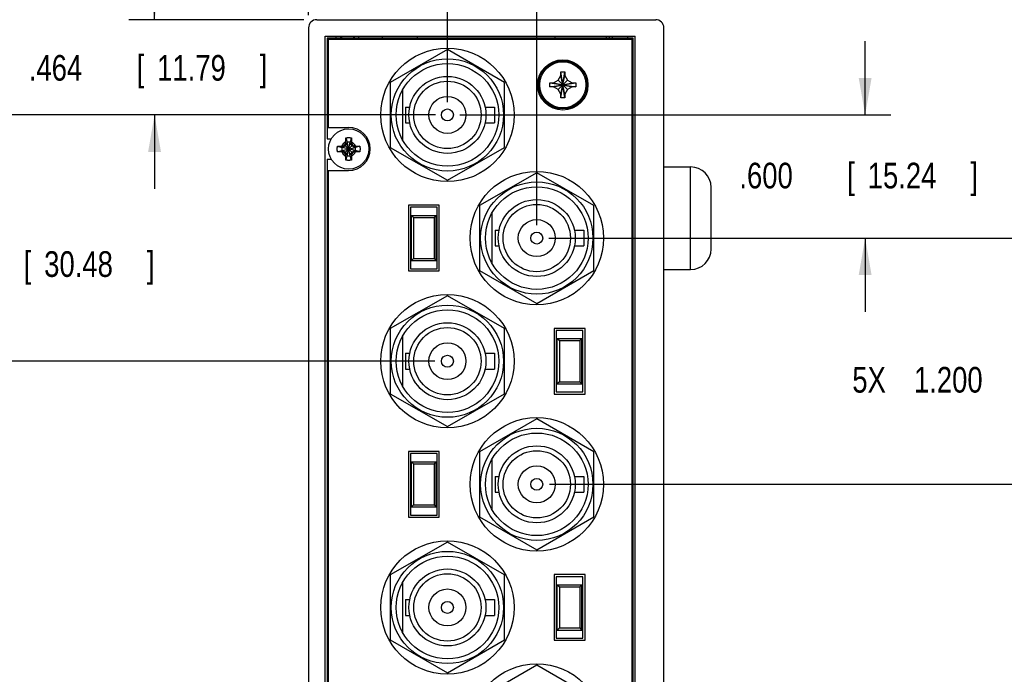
# Model space of a CAD drawing. Header units: inches. Extents: x 0 to 34, y 0 to 22.
# Tile 7 of 24: x 2.5 to 7.3, y 15.1 to 18.3. Entities that reach past the tile are written whole.
import ezdxf

# ---------------------------------------------------------------- set-up
doc = ezdxf.new("R2010")
doc.units = ezdxf.units.IN
doc.header["$LTSCALE"] = 1.87
doc.header["$MEASUREMENT"] = 0
doc.layers.get('0').update_dxf_attribs({"linetype": 'CONTINUOUS'})
doc.layers.add('DIMENSIONS', color=7, linetype='CONTINUOUS')
doc.styles.get("Standard").update_dxf_attribs({"font": 'txt', "width": 0.8})
doc.dimstyles.new('DIMSTYLE_1', dxfattribs={"dimtxt": 0.125, "dimasz": 0.18, "dimexe": 0.18, "dimexo": 0.0625, "dimgap": 0.09, "dimtad": 0, "dimtih": 1, "dimtoh": 1, "dimdec": 3, "dimzin": 4, "dimdsep": 46, "dimtxsty": 'STANDARD', "dimblk": '_FILLED', "dimblk1": '_FILLED', "dimblk2": '_FILLED', "dimcen": 0.09, "dimadec": 0, "dimazin": 0, "dimtp": 0.01, "dimtm": 0.01, "dimtfac": 1, "dimtdec": 3, "dimtofl": 0, "dimtmove": 0, "dimatfit": 3, "dimldrblk": '_FILLED', "dimfxl": 1, "dimtolj": 1, "dimtzin": 4, "dimarcsym": 0})

# ---------------------------------------------------------------- blocks, each defined once
blk = doc.blocks.new('_FILLED')
at = {"color": 0, "linetype": 'BYBLOCK'}
blk.add_solid([(0, 0), (-1, 0.174), (-1, -0.174)], dxfattribs=at)
blk = doc.blocks.new('*D0')
at = {"layer": 'DIMENSIONS', "color": 2, "linetype": 'CONTINUOUS'}
for p, q in [((3.12, 18.3037), (3.12, 18.6637)), ((3.8475, 18.3037), (2.995, 18.3037)), ((4.4886, 17.8397), (2.995, 17.8397)), ((3.12, 17.8397), (3.12, 17.4797))]:
    blk.add_line(p, q, dxfattribs=at)
at = {"layer": 'DIMENSIONS', "color": 2, "linetype": 'CONTINUOUS', "xscale": 0.18, "yscale": 0.18, "zscale": 0.18}
for p, rotation in [((3.12, 18.3037), 270), ((3.12, 17.8397), 90)]:
    blk.add_blockref('_FILLED', p, dxfattribs=dict(at, rotation=rotation))
at = {"layer": 'DIMENSIONS', "color": 2, "linetype": 'CONTINUOUS', "width": 0.8}
for s, p in [('.464', (2.5075, 18.0066)), ('[', (3.0325, 18.0066)), ('11.79', (3.1325, 18.0066)), (']', (3.6325, 18.0066))]:
    blk.add_text(s, height=0.125, dxfattribs=at).set_placement(p)
blk = doc.blocks.new('*D1')
at = {"layer": 'DIMENSIONS', "color": 2, "linetype": 'CONTINUOUS'}
for p, q in [((3.87, 18.3262), (3.87, 19.1787)), ((4.546, 17.9022), (4.546, 19.1787)), ((3.87, 19.0537), (3.3582, 19.0537)), ((4.546, 19.0537), (4.906, 19.0537))]:
    blk.add_line(p, q, dxfattribs=at)
at = {"layer": 'DIMENSIONS', "color": 2, "linetype": 'CONTINUOUS', "xscale": 0.18, "yscale": 0.18, "zscale": 0.18}
blk.add_blockref('_FILLED', (3.87, 19.0537), dxfattribs=at)
at = {"layer": 'DIMENSIONS', "color": 2, "linetype": 'CONTINUOUS', "xscale": 0.18, "yscale": 0.18, "zscale": 0.18, "rotation": 180}
blk.add_blockref('_FILLED', (4.546, 19.0537), dxfattribs=at)
at = {"layer": 'DIMENSIONS', "color": 2, "linetype": 'CONTINUOUS', "width": 0.8}
for s, p in [('7X ', (1.7707, 18.9912)), ('.676', (2.0707, 18.9912)), ('[', (2.5957, 18.9912)), ('17.17', (2.6957, 18.9912)), (']', (3.1957, 18.9912))]:
    blk.add_text(s, height=0.125, dxfattribs=at).set_placement(p)
blk = doc.blocks.new('*D2')
at = {"layer": 'DIMENSIONS', "color": 2, "linetype": 'CONTINUOUS'}
for p, q in [((3.87, 18.3262), (3.87, 19.9287)), ((4.981, 17.3022), (4.981, 19.9287)), ((4.4255, 19.8037), (3.4048, 19.8037)), ((3.87, 19.8037), (4.4255, 19.8037)), ((4.981, 19.8037), (4.4255, 19.8037))]:
    blk.add_line(p, q, dxfattribs=at)
at = {"layer": 'DIMENSIONS', "color": 2, "linetype": 'CONTINUOUS', "xscale": 0.18, "yscale": 0.18, "zscale": 0.18, "rotation": 180}
blk.add_blockref('_FILLED', (3.87, 19.8037), dxfattribs=at)
at = {"layer": 'DIMENSIONS', "color": 2, "linetype": 'CONTINUOUS', "xscale": 0.18, "yscale": 0.18, "zscale": 0.18}
blk.add_blockref('_FILLED', (4.981, 19.8037), dxfattribs=at)
at = {"layer": 'DIMENSIONS', "color": 2, "linetype": 'CONTINUOUS', "width": 0.8}
for s, p in [('7X ', (1.7173, 19.7412)), ('1.111', (2.0173, 19.7412)), ('[', (2.6423, 19.7412)), ('28.22', (2.7423, 19.7412)), (']', (3.2423, 19.7412))]:
    blk.add_text(s, height=0.125, dxfattribs=at).set_placement(p)
blk = doc.blocks.new('*D3')
at = {"layer": 'DIMENSIONS', "color": 2, "linetype": 'CONTINUOUS'}
for p, q in [((6.58, 17.8397), (6.58, 18.1997)), ((4.6063, 17.8397), (6.705, 17.8397)), ((5.2075, 17.2397), (6.705, 17.2397)), ((6.58, 17.2397), (6.58, 16.8797))]:
    blk.add_line(p, q, dxfattribs=at)
at = {"layer": 'DIMENSIONS', "color": 2, "linetype": 'CONTINUOUS', "xscale": 0.18, "yscale": 0.18, "zscale": 0.18}
for p, rotation in [((6.58, 17.8397), 270), ((6.58, 17.2397), 90)]:
    blk.add_blockref('_FILLED', p, dxfattribs=dict(at, rotation=rotation))
at = {"layer": 'DIMENSIONS', "color": 2, "linetype": 'CONTINUOUS', "width": 0.8}
for s, p in [('.600', (5.9675, 17.4817)), ('[', (6.4925, 17.4817)), ('15.24', (6.5925, 17.4817)), (']', (7.0925, 17.4817))]:
    blk.add_text(s, height=0.125, dxfattribs=at).set_placement(p)
blk = doc.blocks.new('*D4')
at = {"layer": 'DIMENSIONS', "color": 2, "linetype": 'CONTINUOUS'}
for p, q in [((4.419, 17.8397), (2.245, 17.8397)), ((2.37, 17.8397), (2.37, 17.2379)), ((2.37, 16.6397), (2.37, 16.9879)), ((4.4855, 16.6397), (2.245, 16.6397))]:
    blk.add_line(p, q, dxfattribs=at)
at = {"layer": 'DIMENSIONS', "color": 2, "linetype": 'CONTINUOUS', "xscale": 0.18, "yscale": 0.18, "zscale": 0.18}
for p, rotation in [((2.37, 17.8397), 90), ((2.37, 16.6397), 270)]:
    blk.add_blockref('_FILLED', p, dxfattribs=dict(at, rotation=rotation))
at = {"layer": 'DIMENSIONS', "color": 2, "linetype": 'CONTINUOUS', "width": 0.8}
for s, p in [('6X ', (1.5575, 17.0504)), ('1.200', (1.8575, 17.0504)), ('[', (2.4825, 17.0504)), ('30.48', (2.5825, 17.0504)), (']', (3.0825, 17.0504))]:
    blk.add_text(s, height=0.125, dxfattribs=at).set_placement(p)
blk = doc.blocks.new('*D5')
at = {"layer": 'DIMENSIONS', "color": 2, "linetype": 'CONTINUOUS'}
for p, q in [((5.0404, 17.2397), (7.455, 17.2397)), ((7.33, 17.2397), (7.33, 16.6741)), ((7.33, 16.0397), (7.33, 16.4241)), ((5.0435, 16.0397), (7.455, 16.0397))]:
    blk.add_line(p, q, dxfattribs=at)
at = {"layer": 'DIMENSIONS', "color": 2, "linetype": 'CONTINUOUS', "xscale": 0.18, "yscale": 0.18, "zscale": 0.18}
for p, rotation in [((7.33, 17.2397), 90), ((7.33, 16.0397), 270)]:
    blk.add_blockref('_FILLED', p, dxfattribs=dict(at, rotation=rotation))
at = {"layer": 'DIMENSIONS', "color": 2, "linetype": 'CONTINUOUS', "width": 0.8}
for s, p in [('5X ', (6.5175, 16.4866)), ('1.200', (6.8175, 16.4866)), ('[', (7.4425, 16.4866)), ('30.48', (7.5425, 16.4866)), (']', (8.0425, 16.4866))]:
    blk.add_text(s, height=0.125, dxfattribs=at).set_placement(p)

msp = doc.modelspace()

# ---------------------------------------------------------------- linework, layer by layer
at = {"color": 7, "linetype": 'CONTINUOUS'}
for p, q in [((3.91, 18.3037), (5.56, 18.3037)), ((3.87, 18.2637), (3.87, 6.2837)), ((3.95, 6.3237), (3.95, 18.2237)), ((3.95, 18.2237), (5.46, 18.2237)), ((4.005, 18.2137), (4.005, 18.2237)), ((4.0277, 18.2137), (4.0277, 18.2237)), ((4.0312, 18.2137), (4.0312, 18.2237)), ((4.0888, 18.2237), (4.0888, 18.2137)), ((4.0923, 18.2237), (4.0923, 18.2137)), ((4.115, 18.2137), (4.115, 18.2237)), ((4.23, 18.2137), (4.23, 18.2237)), ((4.4, 18.2137), (4.4, 18.2237)), ((5.07, 18.2137), (5.07, 18.2237)), ((5.32, 18.2137), (5.32, 18.2237)), ((5.335, 18.2137), (5.335, 18.2237)), ((5.35, 18.2137), (5.35, 18.2237)), ((5.425, 18.2137), (5.425, 18.2237)), ((5.46, 6.3237), (5.46, 18.2237)), ((5.6, 6.2837), (5.6, 18.2637)), ((3.96, 18.2137), (3.96, 17.7237)), ((5.45, 18.2137), (3.96, 18.2137)), ((3.965, 18.2077), (3.965, 17.7787)), ((5.445, 18.2077), (3.965, 18.2077)), ((5.445, 6.3377), (5.445, 18.2077)), ((5.45, 6.3337), (5.45, 18.2137)), ((4.546, 18.1582), (4.2677, 17.9982)), ((4.8242, 17.9982), (4.546, 18.1582)), ((5.0854, 18.0088), (5.099, 18.0322)), ((5.099, 17.9222), (5.117, 18.0502)), ((5.099, 18.0322), (5.099, 18.0502)), ((5.117, 17.9222), (5.099, 18.0502)), ((5.099, 18.0502), (5.117, 18.0502)), ((5.099, 17.9402), (5.117, 18.0322)), ((5.117, 17.9402), (5.099, 18.0322)), ((5.117, 18.0502), (5.117, 18.0322)), ((5.117, 18.0322), (5.1305, 18.0088)), ((4.2677, 17.9982), (4.2677, 17.6812)), ((4.8242, 17.6812), (4.8242, 17.9982)), ((5.044, 17.9772), (5.044, 17.9952)), ((5.044, 17.9772), (5.172, 17.9952)), ((5.044, 17.9952), (5.062, 17.9952)), ((5.044, 17.9952), (5.172, 17.9772)), ((5.062, 17.9952), (5.0854, 18.0088)), ((5.062, 17.9772), (5.154, 17.9952)), ((5.062, 17.9952), (5.154, 17.9772)), ((5.0854, 17.9637), (5.1305, 18.0088)), ((5.1305, 17.9637), (5.0854, 18.0088)), ((5.1305, 18.0088), (5.154, 17.9952)), ((5.154, 17.9952), (5.172, 17.9952)), ((5.172, 17.9952), (5.172, 17.9772)), ((4.328, 17.9621), (4.328, 17.7174)), ((5.062, 17.9772), (5.044, 17.9772)), ((5.0854, 17.9637), (5.062, 17.9772)), ((5.099, 17.9402), (5.0854, 17.9637)), ((5.099, 17.9222), (5.099, 17.9402)), ((5.1305, 17.9637), (5.117, 17.9402)), ((5.117, 17.9402), (5.117, 17.9222)), ((5.154, 17.9772), (5.1305, 17.9637)), ((5.172, 17.9772), (5.154, 17.9772)), ((5.117, 17.9222), (5.099, 17.9222)), ((4.3427, 17.8782), (4.3427, 17.8012)), ((4.3427, 17.8782), (4.3625, 17.8782)), ((4.7295, 17.8782), (4.7752, 17.8782)), ((4.7752, 17.8782), (4.7752, 17.8012)), ((4.3427, 17.8012), (4.3625, 17.8012)), ((4.7295, 17.8012), (4.7752, 17.8012)), ((3.965, 17.7787), (4.065, 17.7787)), ((3.96, 17.7237), (3.9802, 17.7237)), ((4.046, 17.6547), (4.084, 17.6927)), ((4.084, 17.6547), (4.046, 17.6927)), ((4.0581, 17.7039), (4.0496, 17.6891)), ((4.0503, 17.7001), (4.0581, 17.7039)), ((4.0513, 17.7276), (4.0581, 17.7067)), ((4.0581, 17.6408), (4.0719, 17.7067)), ((4.0581, 17.7067), (4.0581, 17.7039)), ((4.0719, 17.6408), (4.0581, 17.7067)), ((4.0581, 17.6435), (4.0719, 17.7039)), ((4.0719, 17.6435), (4.0581, 17.7039)), ((4.0786, 17.7276), (4.0719, 17.7067)), ((4.0719, 17.7039), (4.0719, 17.7067)), ((4.0804, 17.6891), (4.0719, 17.7039)), ((4.0719, 17.7039), (4.0797, 17.7001)), ((4.011, 17.6873), (4.032, 17.6806)), ((4.011, 17.6601), (4.032, 17.6668)), ((4.0979, 17.6668), (4.032, 17.6806)), ((4.032, 17.6668), (4.0979, 17.6806)), ((4.0348, 17.6806), (4.032, 17.6806)), ((4.032, 17.6668), (4.0348, 17.6668)), ((4.0496, 17.6891), (4.0348, 17.6806)), ((4.0386, 17.6884), (4.0348, 17.6806)), ((4.0952, 17.6668), (4.0348, 17.6806)), ((4.0348, 17.6668), (4.0952, 17.6806)), ((4.0386, 17.659), (4.0348, 17.6668)), ((4.0348, 17.6668), (4.0496, 17.6583)), ((4.0496, 17.6583), (4.0581, 17.6435)), ((4.0581, 17.6435), (4.0503, 17.6473)), ((4.0581, 17.6435), (4.0581, 17.6408)), ((4.0719, 17.6435), (4.0804, 17.6583)), ((4.0797, 17.6473), (4.0719, 17.6435)), ((4.0719, 17.6408), (4.0719, 17.6435)), ((4.0952, 17.6806), (4.0804, 17.6891)), ((4.0804, 17.6583), (4.0952, 17.6668)), ((4.0913, 17.6884), (4.0952, 17.6806)), ((4.0952, 17.6668), (4.0913, 17.659)), ((4.0979, 17.6806), (4.0952, 17.6806)), ((4.0952, 17.6668), (4.0979, 17.6668)), ((4.1189, 17.6873), (4.0979, 17.6806)), ((4.1189, 17.6601), (4.0979, 17.6668)), ((4.2677, 17.6812), (4.546, 17.5212)), ((4.546, 17.5212), (4.8242, 17.6812)), ((3.96, 17.6237), (3.96, 14.1237)), ((3.96, 17.6237), (3.9802, 17.6237)), ((4.0513, 17.6198), (4.0581, 17.6408)), ((4.0786, 17.6198), (4.0719, 17.6408)), ((3.965, 17.5687), (3.965, 14.1787)), ((3.965, 17.5687), (4.065, 17.5687)), ((4.981, 17.5582), (4.7027, 17.3982)), ((5.2592, 17.3982), (4.981, 17.5582)), ((5.6, 17.5862), (5.73, 17.5862)), ((5.73, 17.0862), (5.73, 17.5862)), ((5.83, 17.1862), (5.83, 17.4862)), ((4.356, 17.3997), (4.356, 17.0797)), ((4.506, 17.3997), (4.356, 17.3997)), ((4.366, 17.3897), (4.366, 17.0897)), ((4.496, 17.3897), (4.366, 17.3897)), ((4.496, 17.0897), (4.496, 17.3897)), ((4.506, 17.0797), (4.506, 17.3997)), ((4.7027, 17.3982), (4.7027, 17.0812)), ((4.763, 17.3621), (4.763, 17.1174)), ((5.2592, 17.0812), (5.2592, 17.3982)), ((4.371, 17.1297), (4.371, 17.3497)), ((4.371, 17.3497), (4.381, 17.3397)), ((4.371, 17.3497), (4.491, 17.3497)), ((4.381, 17.3397), (4.381, 17.1397)), ((4.381, 17.3397), (4.481, 17.3397)), ((4.491, 17.3497), (4.481, 17.3397)), ((4.481, 17.3397), (4.481, 17.1397)), ((4.491, 17.1297), (4.491, 17.3497)), ((4.7777, 17.2782), (4.7777, 17.2012)), ((4.7777, 17.2782), (4.7975, 17.2782)), ((5.1645, 17.2782), (5.2102, 17.2782)), ((5.2102, 17.2782), (5.2102, 17.2012)), ((4.7777, 17.2012), (4.7975, 17.2012)), ((5.1645, 17.2012), (5.2102, 17.2012)), ((4.381, 17.1397), (4.371, 17.1297)), ((4.371, 17.1297), (4.491, 17.1297)), ((4.381, 17.1397), (4.481, 17.1397)), ((4.481, 17.1397), (4.491, 17.1297)), ((4.356, 17.0797), (4.506, 17.0797)), ((4.366, 17.0897), (4.496, 17.0897)), ((4.7027, 17.0812), (4.981, 16.9212)), ((4.981, 16.9212), (5.2592, 17.0812)), ((5.6, 17.0862), (5.73, 17.0862)), ((4.546, 16.9582), (4.2677, 16.7982)), ((4.8242, 16.7982), (4.546, 16.9582)), ((4.2677, 16.7982), (4.2677, 16.4812)), ((4.8242, 16.4812), (4.8242, 16.7982)), ((5.066, 16.7997), (5.066, 16.4797)), ((5.216, 16.7997), (5.066, 16.7997)), ((5.076, 16.7897), (5.076, 16.4897)), ((5.206, 16.7897), (5.076, 16.7897)), ((5.206, 16.4897), (5.206, 16.7897)), ((5.216, 16.4797), (5.216, 16.7997)), ((4.328, 16.7621), (4.328, 16.5174)), ((5.081, 16.5297), (5.081, 16.7497)), ((5.081, 16.7497), (5.091, 16.7397)), ((5.081, 16.7497), (5.201, 16.7497)), ((5.091, 16.7397), (5.091, 16.5397)), ((5.091, 16.7397), (5.191, 16.7397)), ((5.201, 16.7497), (5.191, 16.7397)), ((5.191, 16.7397), (5.191, 16.5397)), ((5.201, 16.5297), (5.201, 16.7497)), ((4.3427, 16.6782), (4.3427, 16.6012)), ((4.3427, 16.6782), (4.3625, 16.6782)), ((4.7295, 16.6782), (4.7752, 16.6782)), ((4.7752, 16.6782), (4.7752, 16.6012)), ((4.3427, 16.6012), (4.3625, 16.6012)), ((4.7295, 16.6012), (4.7752, 16.6012)), ((5.091, 16.5397), (5.081, 16.5297)), ((5.081, 16.5297), (5.201, 16.5297)), ((5.091, 16.5397), (5.191, 16.5397)), ((5.191, 16.5397), (5.201, 16.5297)), ((4.2677, 16.4812), (4.546, 16.3212)), ((4.546, 16.3212), (4.8242, 16.4812)), ((5.066, 16.4797), (5.216, 16.4797)), ((5.076, 16.4897), (5.206, 16.4897)), ((4.981, 16.3582), (4.7027, 16.1982)), ((5.2592, 16.1982), (4.981, 16.3582)), ((4.356, 16.1997), (4.356, 15.8797)), ((4.506, 16.1997), (4.356, 16.1997)), ((4.366, 16.1897), (4.366, 15.8897)), ((4.496, 16.1897), (4.366, 16.1897)), ((4.496, 15.8897), (4.496, 16.1897)), ((4.506, 15.8797), (4.506, 16.1997)), ((4.7027, 16.1982), (4.7027, 15.8812)), ((4.763, 16.1621), (4.763, 15.9174)), ((5.2592, 15.8812), (5.2592, 16.1982)), ((4.371, 15.9297), (4.371, 16.1497)), ((4.371, 16.1497), (4.381, 16.1397)), ((4.371, 16.1497), (4.491, 16.1497)), ((4.381, 16.1397), (4.381, 15.9397)), ((4.381, 16.1397), (4.481, 16.1397)), ((4.491, 16.1497), (4.481, 16.1397)), ((4.481, 16.1397), (4.481, 15.9397)), ((4.491, 15.9297), (4.491, 16.1497)), ((4.7777, 16.0782), (4.7777, 16.0012)), ((4.7777, 16.0782), (4.7975, 16.0782)), ((5.1645, 16.0782), (5.2102, 16.0782)), ((5.2102, 16.0782), (5.2102, 16.0012)), ((4.7777, 16.0012), (4.7975, 16.0012)), ((5.1645, 16.0012), (5.2102, 16.0012)), ((4.381, 15.9397), (4.371, 15.9297)), ((4.371, 15.9297), (4.491, 15.9297)), ((4.381, 15.9397), (4.481, 15.9397)), ((4.481, 15.9397), (4.491, 15.9297)), ((4.356, 15.8797), (4.506, 15.8797)), ((4.366, 15.8897), (4.496, 15.8897)), ((4.7027, 15.8812), (4.981, 15.7212)), ((4.981, 15.7212), (5.2592, 15.8812)), ((4.546, 15.7582), (4.2677, 15.5982)), ((4.8242, 15.5982), (4.546, 15.7582)), ((4.2677, 15.5982), (4.2677, 15.2812)), ((4.8242, 15.2812), (4.8242, 15.5982)), ((5.066, 15.5997), (5.066, 15.2797)), ((5.216, 15.5997), (5.066, 15.5997)), ((5.076, 15.5897), (5.076, 15.2897)), ((5.206, 15.5897), (5.076, 15.5897)), ((5.206, 15.2897), (5.206, 15.5897)), ((5.216, 15.2797), (5.216, 15.5997)), ((4.328, 15.5621), (4.328, 15.3174)), ((5.081, 15.3297), (5.081, 15.5497)), ((5.081, 15.5497), (5.091, 15.5397)), ((5.081, 15.5497), (5.201, 15.5497)), ((5.091, 15.5397), (5.091, 15.3397)), ((5.091, 15.5397), (5.191, 15.5397)), ((5.201, 15.5497), (5.191, 15.5397)), ((5.191, 15.5397), (5.191, 15.3397)), ((5.201, 15.3297), (5.201, 15.5497)), ((4.3427, 15.4782), (4.3427, 15.4012)), ((4.3427, 15.4782), (4.3625, 15.4782)), ((4.7295, 15.4782), (4.7752, 15.4782)), ((4.7752, 15.4782), (4.7752, 15.4012)), ((4.3427, 15.4012), (4.3625, 15.4012)), ((4.7295, 15.4012), (4.7752, 15.4012)), ((5.091, 15.3397), (5.081, 15.3297)), ((5.081, 15.3297), (5.201, 15.3297)), ((5.091, 15.3397), (5.191, 15.3397)), ((5.191, 15.3397), (5.201, 15.3297)), ((4.2677, 15.2812), (4.546, 15.1212)), ((4.546, 15.1212), (4.8242, 15.2812)), ((5.066, 15.2797), (5.216, 15.2797)), ((5.076, 15.2897), (5.206, 15.2897)), ((4.981, 15.1582), (4.7027, 14.9982)), ((5.2592, 14.9982), (4.981, 15.1582))]:
    msp.add_line(p, q, dxfattribs=at)
for centre, radius in [((4.546, 17.8397), 0.325), ((4.546, 17.8397), 0.2735), ((4.546, 17.8397), 0.25), ((5.108, 17.9857), 0.1225), ((5.108, 17.9862), 0.1175), ((5.108, 17.9862), 0.1125), ((4.546, 17.8397), 0.1875), ((4.546, 17.8397), 0.164), ((4.546, 17.8397), 0.09), ((4.546, 17.8397), 0.029), ((4.065, 17.6737), 0.0984), ((4.981, 17.2397), 0.325), ((4.981, 17.2397), 0.2735), ((4.981, 17.2397), 0.25), ((4.981, 17.2397), 0.1875), ((4.981, 17.2397), 0.164), ((4.981, 17.2397), 0.09), ((4.981, 17.2397), 0.029), ((4.546, 16.6397), 0.325), ((4.546, 16.6397), 0.2735), ((4.546, 16.6397), 0.25), ((4.546, 16.6397), 0.1875), ((4.546, 16.6397), 0.164), ((4.546, 16.6397), 0.09), ((4.546, 16.6397), 0.029), ((4.981, 16.0397), 0.325), ((4.981, 16.0397), 0.2735), ((4.981, 16.0397), 0.25), ((4.981, 16.0397), 0.1875), ((4.981, 16.0397), 0.164), ((4.981, 16.0397), 0.09), ((4.981, 16.0397), 0.029), ((4.546, 15.4397), 0.325), ((4.546, 15.4397), 0.2735), ((4.546, 15.4397), 0.25), ((4.546, 15.4397), 0.1875), ((4.546, 15.4397), 0.164), ((4.546, 15.4397), 0.09), ((4.546, 15.4397), 0.029), ((4.981, 14.8397), 0.325)]:
    msp.add_circle(centre, radius, dxfattribs=at)
for centre, radius, start, end in [((3.91, 18.2637), 0.04, 90, 180), ((5.56, 18.2637), 0.04, 0, 90), ((4.065, 17.6737), 0.105, 270, 90), ((4.065, 17.6737), 0.0365, 113.4465, 156.5535), ((4.065, 17.6737), 0.0337, 78.1893, 101.8107), ((4.065, 17.6737), 0.0365, 23.4465, 66.5535), ((4.065, 17.6737), 0.0337, 168.1893, 191.8107), ((4.065, 17.6737), 0.0365, 203.4465, 246.5535), ((4.065, 17.6737), 0.0365, 293.4465, 336.5535), ((4.065, 17.6737), 0.0337, 348.1893, 11.8107), ((4.065, 17.6737), 0.0337, 258.1893, 281.8107), ((5.73, 17.4862), 0.1, 0, 90), ((5.73, 17.1862), 0.1, 270, 360)]:
    msp.add_arc(centre, radius, start, end, dxfattribs=at)
for points, knots in [([(4.0386, 17.6884), (4.0389, 17.6886), (4.0395, 17.689), (4.0405, 17.6895), (4.0414, 17.6901), (4.0423, 17.6906), (4.0432, 17.6911), (4.0441, 17.6917), (4.045, 17.6922), (4.0457, 17.6925), (4.046, 17.6927)], [0, 0, 0, 0, 0.126638, 0.252278, 0.377207, 0.501708, 0.626053, 0.750431, 0.875022, 1, 1, 1, 1]), ([(4.046, 17.6927), (4.0461, 17.693), (4.0465, 17.6936), (4.047, 17.6946), (4.0476, 17.6955), (4.0481, 17.6964), (4.0486, 17.6973), (4.0492, 17.6982), (4.0497, 17.6991), (4.0501, 17.6998), (4.0503, 17.7001)], [0, 0, 0, 0, 0.124981, 0.249574, 0.373954, 0.498299, 0.622801, 0.747729, 0.873366, 1, 1, 1, 1]), ([(4.0503, 17.7001), (4.0503, 17.7005), (4.0503, 17.7014), (4.0503, 17.7027), (4.0503, 17.7041), (4.0504, 17.7056), (4.0504, 17.7067), (4.0504, 17.7072)], [0, 0, 0, 0, 0.174995, 0.360494, 0.558509, 0.771025, 1, 1, 1, 1]), ([(4.0504, 17.7072), (4.0504, 17.7078), (4.0505, 17.7088), (4.0505, 17.7105), (4.0506, 17.7123), (4.0507, 17.7142), (4.0507, 17.7162), (4.0508, 17.7185), (4.0509, 17.7208), (4.0511, 17.7231), (4.0512, 17.7254), (4.0513, 17.7269), (4.0513, 17.7276)], [0, 0, 0, 0, 0.076328, 0.156848, 0.243205, 0.336984, 0.439196, 0.548359, 0.662058, 0.777248, 0.890871, 1, 1, 1, 1]), ([(4.0513, 17.7276), (4.052, 17.7278), (4.0533, 17.7281), (4.0552, 17.7285), (4.0571, 17.7288), (4.0591, 17.729), (4.061, 17.7292), (4.063, 17.7293), (4.065, 17.7293), (4.0669, 17.7293), (4.0689, 17.7292), (4.0709, 17.729), (4.0728, 17.7288), (4.0748, 17.7285), (4.0767, 17.7281), (4.078, 17.7278), (4.0786, 17.7276)], [0, 0, 0, 0, 0.071428, 0.142857, 0.214285, 0.285714, 0.357143, 0.428571, 0.5, 0.571429, 0.642857, 0.714286, 0.785715, 0.857143, 0.928572, 1, 1, 1, 1]), ([(4.0786, 17.7276), (4.0787, 17.7269), (4.0787, 17.7254), (4.0789, 17.7232), (4.079, 17.7209), (4.0791, 17.7186), (4.0792, 17.7164), (4.0793, 17.7143), (4.0794, 17.7124), (4.0794, 17.7105), (4.0795, 17.7088), (4.0795, 17.7078), (4.0795, 17.7072)], [0, 0, 0, 0, 0.106642, 0.217196, 0.329641, 0.441877, 0.551577, 0.655748, 0.751917, 0.840543, 0.922819, 1, 1, 1, 1]), ([(4.0795, 17.7072), (4.0795, 17.7067), (4.0796, 17.7056), (4.0796, 17.7041), (4.0796, 17.7027), (4.0797, 17.7013), (4.0797, 17.7005), (4.0797, 17.7001)], [0, 0, 0, 0, 0.229925, 0.442854, 0.640806, 0.825829, 1, 1, 1, 1]), ([(4.0797, 17.7001), (4.0799, 17.6998), (4.0802, 17.6991), (4.0808, 17.6982), (4.0813, 17.6973), (4.0818, 17.6964), (4.0824, 17.6955), (4.0829, 17.6946), (4.0835, 17.6936), (4.0838, 17.693), (4.084, 17.6927)], [0, 0, 0, 0, 0.126638, 0.252278, 0.377207, 0.501708, 0.626053, 0.750431, 0.875022, 1, 1, 1, 1]), ([(4.084, 17.6927), (4.0843, 17.6925), (4.0849, 17.6922), (4.0858, 17.6917), (4.0867, 17.6911), (4.0877, 17.6906), (4.0886, 17.6901), (4.0895, 17.6895), (4.0904, 17.689), (4.091, 17.6886), (4.0913, 17.6884)], [0, 0, 0, 0, 0.124981, 0.249575, 0.373955, 0.4983, 0.622801, 0.747729, 0.873366, 1, 1, 1, 1]), ([(4.0094, 17.6737), (4.0094, 17.6744), (4.0094, 17.6757), (4.0095, 17.6776), (4.0097, 17.6796), (4.0099, 17.6816), (4.0102, 17.6835), (4.0106, 17.6854), (4.0109, 17.6867), (4.011, 17.6873)], [0, 0, 0, 0, 0.142859, 0.285711, 0.428576, 0.571426, 0.71429, 0.857142, 1, 1, 1, 1]), ([(4.011, 17.6601), (4.0109, 17.6607), (4.0106, 17.662), (4.0102, 17.6639), (4.0099, 17.6659), (4.0097, 17.6678), (4.0095, 17.6698), (4.0094, 17.6717), (4.0094, 17.6731), (4.0094, 17.6737)], [0, 0, 0, 0, 0.142858, 0.28571, 0.428574, 0.571424, 0.714289, 0.857141, 1, 1, 1, 1]), ([(4.011, 17.6873), (4.0118, 17.6874), (4.0132, 17.6875), (4.0155, 17.6876), (4.0178, 17.6877), (4.02, 17.6878), (4.0223, 17.6879), (4.0244, 17.688), (4.0263, 17.6881), (4.0281, 17.6882), (4.0298, 17.6882), (4.0309, 17.6882), (4.0314, 17.6883)], [0, 0, 0, 0, 0.106642, 0.217196, 0.329641, 0.441877, 0.551577, 0.655748, 0.751917, 0.840543, 0.922819, 1, 1, 1, 1]), ([(4.0314, 17.6592), (4.0309, 17.6592), (4.0299, 17.6592), (4.0282, 17.6593), (4.0264, 17.6593), (4.0245, 17.6594), (4.0224, 17.6595), (4.0202, 17.6596), (4.0179, 17.6597), (4.0156, 17.6598), (4.0133, 17.6599), (4.0118, 17.66), (4.011, 17.6601)], [0, 0, 0, 0, 0.076328, 0.156848, 0.243205, 0.336984, 0.439196, 0.548359, 0.662058, 0.777248, 0.890871, 1, 1, 1, 1]), ([(4.0314, 17.6883), (4.032, 17.6883), (4.033, 17.6883), (4.0346, 17.6883), (4.036, 17.6884), (4.0373, 17.6884), (4.0382, 17.6884), (4.0386, 17.6884)], [0, 0, 0, 0, 0.229925, 0.442854, 0.640806, 0.82583, 1, 1, 1, 1]), ([(4.0386, 17.659), (4.0382, 17.659), (4.0373, 17.659), (4.036, 17.6591), (4.0346, 17.6591), (4.033, 17.6591), (4.032, 17.6592), (4.0314, 17.6592)], [0, 0, 0, 0, 0.174995, 0.360494, 0.558509, 0.771025, 1, 1, 1, 1]), ([(4.046, 17.6547), (4.0457, 17.6549), (4.045, 17.6552), (4.0441, 17.6558), (4.0432, 17.6563), (4.0423, 17.6568), (4.0414, 17.6574), (4.0405, 17.6579), (4.0395, 17.6584), (4.0389, 17.6588), (4.0386, 17.659)], [0, 0, 0, 0, 0.124981, 0.249574, 0.373954, 0.498299, 0.622801, 0.747729, 0.873366, 1, 1, 1, 1]), ([(4.0503, 17.6473), (4.0501, 17.6477), (4.0497, 17.6483), (4.0492, 17.6492), (4.0486, 17.6501), (4.0481, 17.651), (4.0476, 17.6519), (4.047, 17.6529), (4.0465, 17.6538), (4.0461, 17.6544), (4.046, 17.6547)], [0, 0, 0, 0, 0.126637, 0.252277, 0.377206, 0.501708, 0.626052, 0.75043, 0.875022, 1, 1, 1, 1]), ([(4.0504, 17.6402), (4.0504, 17.6407), (4.0504, 17.6418), (4.0503, 17.6433), (4.0503, 17.6447), (4.0503, 17.6461), (4.0503, 17.6469), (4.0503, 17.6473)], [0, 0, 0, 0, 0.229925, 0.442854, 0.640806, 0.825829, 1, 1, 1, 1]), ([(4.0797, 17.6473), (4.0797, 17.6469), (4.0797, 17.6461), (4.0796, 17.6447), (4.0796, 17.6433), (4.0796, 17.6418), (4.0795, 17.6407), (4.0795, 17.6402)], [0, 0, 0, 0, 0.174995, 0.360494, 0.558509, 0.771025, 1, 1, 1, 1]), ([(4.084, 17.6547), (4.0838, 17.6544), (4.0835, 17.6538), (4.0829, 17.6529), (4.0824, 17.6519), (4.0818, 17.651), (4.0813, 17.6501), (4.0808, 17.6492), (4.0802, 17.6483), (4.0799, 17.6477), (4.0797, 17.6473)], [0, 0, 0, 0, 0.124981, 0.249575, 0.373955, 0.4983, 0.622801, 0.747729, 0.873366, 1, 1, 1, 1]), ([(4.0913, 17.659), (4.091, 17.6588), (4.0904, 17.6584), (4.0895, 17.6579), (4.0886, 17.6574), (4.0877, 17.6568), (4.0867, 17.6563), (4.0858, 17.6558), (4.0849, 17.6552), (4.0843, 17.6549), (4.084, 17.6547)], [0, 0, 0, 0, 0.126638, 0.252277, 0.377207, 0.501708, 0.626053, 0.750431, 0.875022, 1, 1, 1, 1]), ([(4.0913, 17.6884), (4.0918, 17.6884), (4.0926, 17.6884), (4.094, 17.6884), (4.0954, 17.6883), (4.0969, 17.6883), (4.098, 17.6883), (4.0985, 17.6883)], [0, 0, 0, 0, 0.174995, 0.360494, 0.558509, 0.771025, 1, 1, 1, 1]), ([(4.0985, 17.6592), (4.098, 17.6592), (4.0969, 17.6591), (4.0954, 17.6591), (4.0939, 17.6591), (4.0926, 17.659), (4.0918, 17.659), (4.0913, 17.659)], [0, 0, 0, 0, 0.229925, 0.442854, 0.640806, 0.825829, 1, 1, 1, 1]), ([(4.0985, 17.6883), (4.099, 17.6882), (4.1001, 17.6882), (4.1017, 17.6882), (4.1035, 17.6881), (4.1054, 17.688), (4.1075, 17.6879), (4.1097, 17.6878), (4.112, 17.6877), (4.1143, 17.6876), (4.1166, 17.6875), (4.1182, 17.6874), (4.1189, 17.6873)], [0, 0, 0, 0, 0.076328, 0.156848, 0.243205, 0.336984, 0.439196, 0.548359, 0.662058, 0.777248, 0.890871, 1, 1, 1, 1]), ([(4.1189, 17.6601), (4.1182, 17.66), (4.1167, 17.6599), (4.1145, 17.6598), (4.1122, 17.6597), (4.1099, 17.6596), (4.1077, 17.6595), (4.1056, 17.6594), (4.1036, 17.6593), (4.1018, 17.6593), (4.1001, 17.6592), (4.099, 17.6592), (4.0985, 17.6592)], [0, 0, 0, 0, 0.106642, 0.217196, 0.329641, 0.441877, 0.551577, 0.655748, 0.751917, 0.840543, 0.922819, 1, 1, 1, 1]), ([(4.1189, 17.6873), (4.1191, 17.6867), (4.1194, 17.6854), (4.1197, 17.6835), (4.12, 17.6816), (4.1203, 17.6796), (4.1205, 17.6776), (4.1206, 17.6757), (4.1206, 17.6744), (4.1206, 17.6737)], [0, 0, 0, 0, 0.142858, 0.28571, 0.428574, 0.571424, 0.714289, 0.857141, 1, 1, 1, 1]), ([(4.1206, 17.6737), (4.1206, 17.6731), (4.1206, 17.6717), (4.1205, 17.6698), (4.1203, 17.6678), (4.12, 17.6659), (4.1197, 17.6639), (4.1194, 17.662), (4.1191, 17.6607), (4.1189, 17.6601)], [0, 0, 0, 0, 0.142859, 0.285711, 0.428576, 0.571426, 0.71429, 0.857142, 1, 1, 1, 1]), ([(4.0513, 17.6198), (4.0513, 17.6205), (4.0512, 17.622), (4.0511, 17.6242), (4.051, 17.6265), (4.0508, 17.6288), (4.0507, 17.631), (4.0507, 17.6331), (4.0506, 17.6351), (4.0505, 17.6369), (4.0505, 17.6386), (4.0504, 17.6397), (4.0504, 17.6402)], [0, 0, 0, 0, 0.106642, 0.217196, 0.329641, 0.441877, 0.551577, 0.655748, 0.751917, 0.840543, 0.922819, 1, 1, 1, 1]), ([(4.0786, 17.6198), (4.078, 17.6196), (4.0767, 17.6193), (4.0748, 17.6189), (4.0728, 17.6186), (4.0709, 17.6184), (4.0689, 17.6182), (4.0669, 17.6181), (4.065, 17.6181), (4.063, 17.6181), (4.061, 17.6182), (4.0591, 17.6184), (4.0571, 17.6186), (4.0552, 17.6189), (4.0533, 17.6193), (4.052, 17.6196), (4.0513, 17.6198)], [0, 0, 0, 0, 0.071428, 0.142857, 0.214285, 0.285714, 0.357143, 0.428571, 0.5, 0.571429, 0.642857, 0.714286, 0.785715, 0.857143, 0.928572, 1, 1, 1, 1]), ([(4.0795, 17.6402), (4.0795, 17.6397), (4.0795, 17.6386), (4.0794, 17.6369), (4.0794, 17.6352), (4.0793, 17.6332), (4.0792, 17.6312), (4.0791, 17.629), (4.079, 17.6267), (4.0789, 17.6243), (4.0787, 17.622), (4.0787, 17.6205), (4.0786, 17.6198)], [0, 0, 0, 0, 0.076328, 0.156848, 0.243205, 0.336984, 0.439196, 0.548359, 0.662058, 0.777248, 0.890871, 1, 1, 1, 1])]:
    msp.add_open_spline(points, degree=3, knots=knots, dxfattribs=at)

# ---------------------------------------------------------------- dimensions: what is measured, and where the dimension line sits
at = {"layer": 'DIMENSIONS', "color": 2, "linetype": 'CONTINUOUS'}
for base, p2, picture, middle in [((4.981, 19.8037), (4.981, 17.3022), '*D2', (2.5298, 19.8037)), ((4.546, 19.0537), (4.546, 17.9022), '*D1', (2.5332, 19.0537))]:
    dim = msp.add_linear_dim(base=base, p1=(3.87, 18.3262), p2=p2, text='7X <>', dimstyle='DIMSTYLE_1', dxfattribs=at)
    dim.commit()
    dim.dimension.update_dxf_attribs({"geometry": picture, "text_midpoint": middle, "dimtype": 160})
for base, p1, p2, picture, middle in [((3.12, 17.8397), (3.8475, 18.3037), (4.4886, 17.8397), '*D0', (3.12, 18.0691)), ((6.58, 17.2397), (4.6063, 17.8397), (5.2075, 17.2397), '*D3', (6.58, 17.5442))]:
    dim = msp.add_linear_dim(base=base, p1=p1, p2=p2, angle=270, dimstyle='DIMSTYLE_1', dxfattribs=at)
    dim.commit()
    dim.dimension.update_dxf_attribs({"geometry": picture, "text_midpoint": middle, "dimtype": 160})
for base, p1, p2, angle, text, picture, middle in [((2.37, 16.6397), (4.419, 17.8397), (4.4855, 16.6397), 270, '6X <>', '*D4', (2.37, 17.1129)), ((7.33, 17.2397), (5.0435, 16.0397), (5.0404, 17.2397), 90, '5X <>', '*D5', (7.33, 16.5491))]:
    dim = msp.add_linear_dim(base=base, p1=p1, p2=p2, angle=angle, text=text, dimstyle='DIMSTYLE_1', dxfattribs=at)
    dim.commit()
    dim.dimension.update_dxf_attribs({"geometry": picture, "text_midpoint": middle, "dimtype": 160})

doc.saveas('drawing.dxf')
